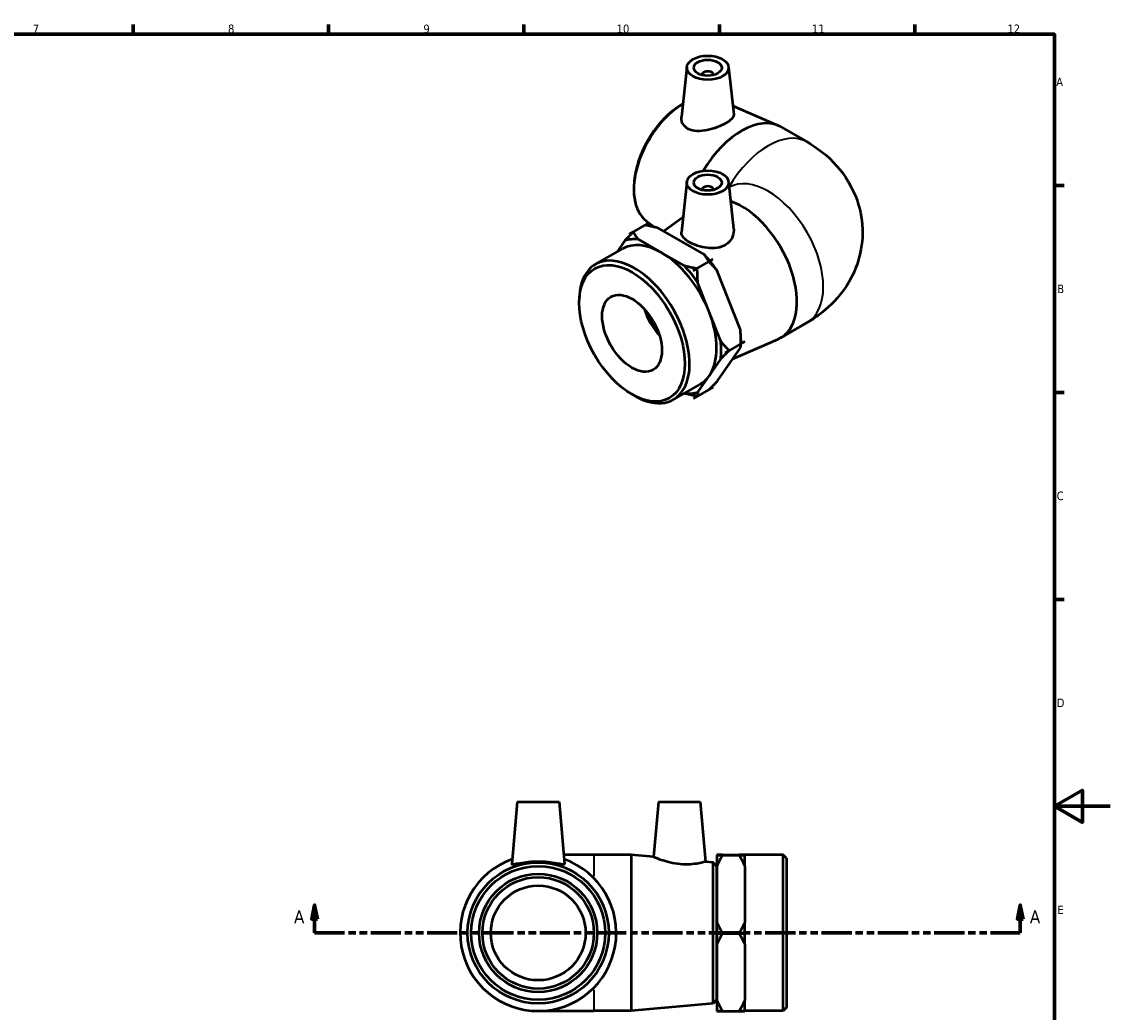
# Model space of a CAD drawing. Header units: millimetres. Extents: x 0 to 901, y -124 to 605.
# Tile 4 of 4: x 451 to 841, y 223 to 578. Entities that reach past the tile are written whole.
import ezdxf

# ---------------------------------------------------------------- set-up
doc = ezdxf.new("R2010")
doc.units = ezdxf.units.MM
doc.linetypes.add('DOUBLE_DASH_CHAIN', pattern=[1.2403, 0.6614, -0.0827, 0.1654, -0.0827, 0.1654, -0.0827])
for name, color, linetype, lineweight in [('Border (ANSI)', 7, 'Continuous', 70), ('Section Line (ANSI)', 7, 'DOUBLE_DASH_CHAIN', 70), ('Visible (ANSI)', 7, 'Continuous', 50), ('Visible Narrow (ANSI)', 7, 'Continuous', 35)]:
    doc.layers.add(name, color=color, linetype=linetype, lineweight=lineweight)
doc.styles.add('Label Text (ANSI)', font='tahoma.ttf')
doc.styles.add('Note Text (ANSI)', font='tahoma.ttf')

# ---------------------------------------------------------------- blocks, each defined once
blk = doc.blocks.new('Borders Default Border')
at = {"layer": 'Border (ANSI)'}
for p, q in [((490.58, 574), (490.58, 577.45)), ((560.67, 574), (560.67, 577.45)), ((630.75, 574), (630.75, 577.45)), ((700.83, 574), (700.83, 577.45)), ((770.92, 574), (770.92, 577.45)), ((821, 519.75), (824.45, 519.75)), ((821, 445.5), (824.45, 445.5)), ((821, 371.25), (824.45, 371.25))]:
    blk.add_line(p, q, dxfattribs=at)
at = {"layer": 'Border (ANSI)', "flags": 128}
for points in [[(20, 20), (20, 574), (821, 574), (821, 20), (20, 20)], [(841, 297), (821, 297), (831, 302.77), (831, 291.23), (821, 297)]]:
    blk.add_lwpolyline(points, dxfattribs=at)
at = {"layer": 'Border (ANSI)', "color": 230, "true_color": 0xff0080, "attachment_point": 7, "style": 'Note Text (ANSI)'}
for s, insert, char_height in [('7', (454.6, 574.4), 3.05), ('8', (524.63, 574.33), 3.05), ('9', (594.7, 574.34), 3.05), ('10', (663.96, 574.34), 3.048), ('11', (734.04, 574.4), 3.048), ('12', (804.13, 574.4), 3.048), ('A', (821.63, 555.35), 3.05), ('B', (821.99, 481.1), 3.05), ('C', (821.8, 406.8), 3.05), ('D', (821.81, 332.6), 3.05), ('E', (822.05, 258.35), 3.05)]:
    blk.add_mtext(s, dxfattribs=dict(at, insert=insert, char_height=char_height))
blk = doc.blocks.new('2dTransSection0')
at = {"layer": 'Section Line (ANSI)', "linetype": 'Continuous'}
for p, q in [((555.68, 261.57), (554.68, 256.57)), ((555.68, 256.57), (555.68, 261.57)), ((556.68, 256.57), (555.68, 261.57)), ((808.72, 261.57), (807.72, 256.57)), ((808.72, 256.57), (808.72, 261.57)), ((809.72, 256.57), (808.72, 261.57)), ((554.68, 256.57), (556.68, 256.57)), ((555.68, 251.57), (555.68, 256.57)), ((807.72, 256.57), (809.72, 256.57)), ((808.72, 251.57), (808.72, 256.57)), ((555.68, 251.57), (566.28, 251.57)), ((798.12, 251.57), (808.72, 251.57))]:
    blk.add_line(p, q, dxfattribs=at)
at = {"layer": 'Section Line (ANSI)', "linetype": 'DOUBLE_DASH_CHAIN', "ltscale": 16.288881}
blk.add_line((555.68, 251.57), (808.72, 251.57), dxfattribs=at)
at = {"layer": 'Section Line (ANSI)', "linetype": 'Continuous', "flags": 128}
for points in [[(556.68, 256.57), (555.68, 261.57), (554.68, 256.57), (556.68, 256.57)], [(809.72, 256.57), (808.72, 261.57), (807.72, 256.57), (809.72, 256.57)]]:
    blk.add_lwpolyline(points, dxfattribs=at)
at = {"layer": 'Section Line (ANSI)'}
for points in [[(556.68, 256.57), (555.68, 261.57), (554.68, 256.57), (556.68, 256.57)], [(809.72, 256.57), (808.72, 261.57), (807.72, 256.57), (809.72, 256.57)]]:
    blk.add_solid(points, dxfattribs=at)
at = {"layer": 'Section Line (ANSI)', "char_height": 4.57, "attachment_point": 7, "style": 'Label Text (ANSI)'}
for insert in [(548.32, 255.07), (812.19, 255.07)]:
    blk.add_mtext('A', dxfattribs=dict(at, insert=insert))

msp = doc.modelspace()

# ---------------------------------------------------------------- linework, layer by layer
at = {"layer": 'Visible (ANSI)'}
for p, q in [((689.183, 562.221), (687.263, 544.313)), ((704.154, 562.221), (705.982, 545.171)), ((694.669, 559.502), (694.669, 559.316)), ((698.669, 559.502), (698.669, 559.316)), ((685.415, 547.475), (686.163, 547.997)), ((705.645, 548.322), (721.914, 541.235)), ((722.851, 540.763), (732.279, 535.334)), ((670.31, 521.244), (670.234, 520.336)), ((689.183, 521.012), (687.25, 502.987)), ((704.154, 521.012), (705.958, 504.193)), ((694.669, 518.294), (694.669, 518.107)), ((698.669, 518.294), (698.669, 518.107)), ((680.806, 503.32), (687.841, 508.494)), ((675.6, 506.29), (668.528, 502.218)), ((674.186, 505.475), (675.6, 506.289)), ((674.615, 507.085), (677.86, 504.699)), ((675.6, 506.289), (675.6, 506.29)), ((695.276, 495.065), (678.785, 504.473)), ((666.949, 499.929), (664.185, 495.926)), ((668.529, 502.217), (668.528, 502.218)), ((668.528, 502.218), (668.528, 502.217)), ((668.529, 502.217), (669.943, 503.032)), ((679.959, 495.697), (671.714, 500.401)), ((656.391, 491.438), (666.079, 497.017)), ((688.205, 490.993), (679.959, 495.697)), ((698.461, 493.248), (691.39, 489.176)), ((698.461, 493.248), (697.046, 492.434)), ((697.047, 492.433), (698.461, 493.247)), ((698.461, 493.247), (698.461, 493.248)), ((698.461, 493.248), (698.461, 493.248)), ((692.804, 489.991), (691.39, 489.176)), ((691.39, 489.175), (692.805, 489.99)), ((691.39, 489.175), (691.39, 489.176)), ((691.39, 489.176), (691.39, 489.176)), ((708.379, 467.888), (700.067, 489.143)), ((697.152, 474.443), (692.996, 485.071)), ((650.565, 477.598), (650.565, 478.575)), ((701.308, 463.816), (697.152, 474.443)), ((722.851, 465.088), (732.279, 470.517)), ((705.677, 457.543), (721.914, 464.616)), ((700.226, 449.647), (708.405, 461.495)), ((709.984, 463.783), (702.913, 459.711)), ((708.57, 464.474), (708.57, 462.969)), ((709.984, 463.783), (708.57, 462.969)), ((708.57, 462.968), (709.984, 463.782)), ((708.57, 462.968), (708.57, 462.915)), ((709.984, 463.782), (709.984, 463.783)), ((709.984, 463.783), (709.984, 463.783)), ((697.244, 451.499), (701.334, 457.423)), ((704.327, 460.526), (702.913, 459.711)), ((702.913, 459.71), (704.327, 460.525)), ((702.913, 459.71), (702.913, 459.711)), ((702.913, 459.711), (702.913, 459.711)), ((693.155, 445.575), (697.244, 451.499)), ((684.337, 442.91), (694.025, 448.488)), ((688.269, 445.173), (688.39, 445.104)), ((698.646, 447.359), (691.575, 443.287)), ((698.646, 447.36), (697.232, 446.545)), ((697.233, 446.546), (698.646, 447.36)), ((698.646, 447.359), (698.646, 447.36)), ((669.443, 444.817), (670.288, 444.327)), ((691.574, 443.288), (692.989, 444.102)), ((691.574, 443.288), (691.575, 443.287)), ((692.989, 444.102), (691.575, 443.288)), ((691.575, 443.287), (691.575, 443.288)), ((628.363, 298.569), (626.41, 276.243)), ((628.363, 298.569), (643.363, 298.569)), ((643.363, 298.569), (645.316, 276.243)), ((678.963, 298.569), (677.236, 278.835)), ((678.963, 298.569), (693.963, 298.569)), ((693.963, 298.569), (695.838, 277.136)), ((655.863, 279.569), (645.025, 279.569)), ((669.196, 279.569), (655.863, 279.569)), ((669.196, 279.569), (669.196, 223.569)), ((677.236, 278.835), (669.196, 279.569)), ((698.668, 276.878), (695.838, 277.136)), ((699.963, 279.644), (701.963, 279.644)), ((699.963, 279.643), (699.963, 279.644)), ((701.898, 279.643), (699.963, 279.643)), ((699.963, 279.623), (699.963, 279.514)), ((699.963, 279.514), (699.963, 279.493)), ((699.963, 279.493), (709.963, 279.493)), ((699.963, 279.493), (699.963, 279.492)), ((699.963, 279.492), (701.963, 279.492)), ((699.963, 279.492), (699.963, 275.581)), ((701.963, 279.644), (707.963, 279.644)), ((707.963, 279.644), (709.963, 279.644)), ((707.963, 279.492), (709.963, 279.492)), ((709.963, 279.643), (708.027, 279.643)), ((709.963, 279.644), (709.963, 279.643)), ((709.963, 279.623), (709.963, 279.568)), ((723.663, 279.569), (709.963, 279.569)), ((709.963, 279.568), (709.963, 279.514)), ((709.963, 279.493), (709.963, 279.514)), ((709.963, 279.493), (709.963, 279.492)), ((709.963, 275.581), (709.963, 279.492)), ((723.663, 223.569), (723.663, 279.569)), ((724.863, 278.369), (723.663, 279.569)), ((724.863, 278.369), (724.863, 224.769)), ((698.668, 226.26), (698.668, 276.878)), ((699.863, 275.569), (698.668, 276.878)), ((699.863, 275.569), (699.863, 227.569)), ((699.963, 275.581), (699.963, 255.329)), ((709.963, 275.581), (709.963, 265.455)), ((699.963, 271.569), (699.863, 271.569)), ((709.963, 265.455), (709.963, 255.329)), ((699.963, 255.329), (699.963, 251.418)), ((709.963, 251.418), (709.963, 255.329)), ((701.963, 251.418), (699.963, 251.418)), ((699.963, 251.418), (709.963, 251.418)), ((699.963, 251.418), (699.963, 251.417)), ((699.963, 251.418), (699.963, 251.418)), ((699.963, 251.417), (699.963, 247.527)), ((699.963, 251.417), (701.963, 251.417)), ((709.963, 251.418), (707.963, 251.418)), ((707.963, 251.417), (709.963, 251.417)), ((709.963, 251.418), (709.963, 251.418)), ((709.963, 251.418), (709.963, 251.417)), ((709.963, 247.527), (709.963, 251.417)), ((699.963, 247.527), (699.963, 227.384)), ((709.963, 247.527), (709.963, 237.456)), ((709.963, 237.456), (709.963, 227.384)), ((699.963, 231.569), (699.863, 231.569)), ((699.863, 227.569), (698.668, 226.26)), ((699.963, 227.384), (699.963, 223.515)), ((709.963, 223.515), (709.963, 227.384)), ((635.863, 223.569), (655.863, 223.569)), ((669.196, 223.569), (655.863, 223.569)), ((698.668, 226.26), (669.196, 223.569)), ((701.963, 223.494), (699.963, 223.494)), ((699.963, 223.494), (699.963, 223.494)), ((699.963, 223.494), (709.963, 223.494)), ((709.963, 223.494), (707.963, 223.494)), ((723.663, 223.569), (709.963, 223.569)), ((709.963, 223.494), (709.963, 223.494)), ((724.863, 224.769), (723.663, 223.569))]:
    msp.add_line(p, q, dxfattribs=at)
for radius in [25.309, 24, 21.2, 20, 17]:
    msp.add_circle((635.863, 251.569), radius, dxfattribs=at)
msp.add_arc((635.863, 251.569), 28, 109.40192, 70.59808, dxfattribs=at)
for centre, major_axis, ratio in [((696.669, 561.955), (-7.5, 0), 0.5758617), ((696.669, 561.955), (-5, 0), 0.5758617), ((696.669, 520.746), (-7.5, 0), 0.5758617), ((696.669, 520.746), (-5, 0), 0.5758617), ((669.516, 466.685), (-13.374, 23.224), 0.5780931), ((669.516, 466.685), (-7.558, 13.125), 0.5780931)]:
    msp.add_ellipse(centre, major_axis=major_axis, ratio=ratio, dxfattribs=at)
for centre, major_axis, ratio, start_param, end_param in [((696.669, 559.502), (-2, 0), 0.5758617, 2.9729035, 6.4518745), ((688.039, 528.5), (-12.63, -21.932), 0.5780931, 3.9401123, 6.2184535), ((687.193, 528.986), (-11.977, -20.798), 0.5780931, 4.0300604, 5.3947176), ((708.878, 516.499), (13.973, 24.264), 0.5780931, 0, 1.5546574), ((696.669, 518.294), (2, 0), 0.5758617, 6.1144961, 9.5934671), ((708.878, 489.352), (13.973, -24.264), 0.5780931, 6.2184535, 8.8436656), ((680.052, 472.752), (-15.136, 26.285), 0.5780931, 5.8990172, 6.1569602), ((680.052, 472.752), (-16.134, 28.018), 0.5780931, 6.0279698, 6.0280076), ((680.052, 472.752), (-13.973, 24.264), 0.5780931, 5.5043899, 6.2831853), ((670.364, 467.174), (13.973, -24.264), 0.5780931, 5.4958534, 10.2121098), ((680.052, 472.752), (-13.973, 24.264), 0.5780931, 4.4571924, 5.5043899), ((687.123, 476.824), (15.136, -26.285), 0.5780931, 1.8574008, 1.96817), ((687.123, 476.824), (15.136, -26.285), 0.5780931, 1.710227, 1.8573604), ((680.052, 472.752), (-15.136, 26.285), 0.5780931, 4.8518196, 5.1097627), ((680.052, 472.752), (16.134, -28.018), 0.5780931, 1.8391796, 1.8392174), ((683.658, 474.829), (-7.558, 13.125), 0.5780931, 1.1997577, 1.9418349), ((683.658, 474.829), (-7.236, 12.565), 0.5780931, 1.2534417, 1.8881509), ((680.052, 472.752), (13.973, -24.264), 0.5780931, 0.2684022, 1.3155997), ((687.123, 476.824), (15.136, -26.285), 0.5780931, 0.7873319, 0.9209725), ((680.052, 472.752), (-15.136, 26.285), 0.5780931, 3.8046221, 4.0625651), ((680.052, 472.752), (16.134, -28.018), 0.5780931, 0.7919821, 0.7920198), ((680.052, 472.752), (13.973, -24.264), 0.5780931, 0, 0.2684022), ((680.052, 472.752), (15.136, -26.285), 0.5780931, 5.8990172, 6.1569602), ((687.123, 476.824), (16.134, -28.018), 0.5780931, 6.0279698, 6.0280076), ((680.052, 472.752), (16.134, -28.018), 0.5780931, 6.0279698, 6.0280076), ((681.466, 473.567), (16.134, -28.018), 0.5780931, 6.0279698, 6.0280076)]:
    msp.add_ellipse(centre, major_axis=major_axis, ratio=ratio, start_param=start_param, end_param=end_param, dxfattribs=at)
for points, knots in [([(689.719, 539.981), (688.934, 540.383), (688.264, 540.98), (687.403, 542.408), (687.212, 543.234), (687.245, 544.11), (687.252, 544.211), (687.263, 544.313)], [0, 0, 0, 0, 0.34593881, 0.34593881, 0.69187763, 0.69187763, 0.73642557, 0.73642557, 0.73642557, 0.73642557]), ([(705.982, 545.171), (705.987, 545.123), (705.99, 545.075), (705.988, 544.589), (705.752, 544.102), (704.783, 543.088), (704.049, 542.557), (702.337, 541.571), (701.258, 541.058), (698.918, 540.167), (697.657, 539.792), (695.278, 539.306), (693.998, 539.167), (691.641, 539.285), (690.564, 539.547), (689.719, 539.981)], [3.4825583, 3.4825583, 3.4825583, 3.4825583, 3.5222846, 3.5222846, 3.8855978, 3.8855978, 4.2489109, 4.2489109, 4.612224, 4.612224, 4.9755371, 4.9755371, 5.3474871, 5.3474871, 5.719437, 5.719437, 5.719437, 5.719437]), ([(732.279, 535.334), (735.958, 533.216), (739.619, 530.477), (745.845, 523.441), (748.488, 519.338), (751.493, 510.749), (752.214, 506.617), (752.112, 498.655), (751.405, 494.859), (748.916, 487.728), (747.081, 484.459), (742.503, 478.301), (739.663, 475.631), (735.288, 472.361), (733.788, 471.387), (732.279, 470.517)], [4.712389, 4.712389, 4.712389, 4.712389, 5.0265482, 5.0265482, 5.2989275, 5.2989275, 5.5051451, 5.5051451, 5.6961313, 5.6961313, 5.9022706, 5.9022706, 6.1543005, 6.1543005, 6.2831853, 6.2831853, 6.2831853, 6.2831853]), ([(705.957, 504.193), (705.978, 503.996), (705.989, 503.798), (705.992, 502.666), (705.75, 501.651), (704.747, 499.833), (703.983, 499.036), (703.082, 498.463)], [4.89819605, 4.89819605, 4.89819605, 4.89819605, 4.97553714, 4.97553714, 5.34748706, 5.34748706, 5.71943698, 5.71943698, 5.71943698, 5.71943698]), ([(703.082, 498.463), (702.243, 497.931), (701.19, 497.536), (698.907, 497.153), (697.677, 497.161), (695.38, 497.43), (694.155, 497.713), (691.896, 498.466), (690.861, 498.933), (689.218, 499.88), (688.5, 500.421), (687.526, 501.53), (687.27, 502.101), (687.235, 502.757), (687.238, 502.871), (687.251, 502.987)], [0, 0, 0, 0, 0.3459388, 0.3459388, 0.6918776, 0.6918776, 1.040535, 1.040535, 1.3891924, 1.3891924, 1.7378498, 1.7378498, 2.0865072, 2.0865072, 2.1578475, 2.1578475, 2.1578475, 2.1578475]), ([(645.312, 276.208), (645.274, 276.11), (645.003, 276.099), (643.997, 276.237), (643.263, 276.38), (641.597, 276.669), (640.55, 276.834), (638.264, 277.07), (637.025, 277.136), (634.701, 277.136), (633.462, 277.07), (631.176, 276.834), (630.128, 276.669), (628.463, 276.38), (627.728, 276.237), (626.722, 276.099), (626.452, 276.11), (626.41, 276.219), (626.409, 276.231), (626.41, 276.244)], [0, 0, 0, 0, 0.3459388, 0.3459388, 0.6918776, 0.6918776, 1.040535, 1.040535, 1.3891924, 1.3891924, 1.7378498, 1.7378498, 2.0865072, 2.0865072, 2.432446, 2.432446, 2.7783848, 2.7783848, 2.8162922, 2.8162922, 2.8162922, 2.8162922]), ([(695.838, 277.136), (695.838, 277.136), (695.614, 277.07), (694.705, 276.834), (694.02, 276.669), (692.437, 276.38), (691.432, 276.237), (689.209, 276.099), (687.991, 276.11), (685.608, 276.313), (684.306, 276.53), (681.93, 277.093), (680.853, 277.433), (679.174, 278.024), (678.449, 278.317), (677.48, 278.724), (677.236, 278.835), (677.236, 278.835)], [1.3891924, 1.3891924, 1.3891924, 1.3891924, 1.7378498, 1.7378498, 2.0865072, 2.0865072, 2.432446, 2.432446, 2.7783848, 2.7783848, 3.1503347, 3.1503347, 3.5222846, 3.5222846, 3.8855978, 3.8855978, 4.2489109, 4.2489109, 4.2489109, 4.2489109])]:
    msp.add_open_spline(points, degree=3, knots=knots, dxfattribs=at)
for points, weights in [([(678.785, 504.473), (676.651, 505.011), (674.186, 505.475)], [1, 1.00259300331, 1]), ([(666.949, 499.929), (668.306, 501.378), (669.942, 503.031)], [1, 1.00259235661, 1.00000129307]), ([(669.943, 503.032), (670.765, 501.621), (671.714, 500.401)], [1, 1.00259300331, 1]), ([(697.046, 492.434), (696.225, 493.844), (695.276, 495.065)], [1, 1.00259300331, 1]), ([(700.067, 489.143), (698.697, 490.788), (697.047, 492.433)], [1, 1.00259300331, 1]), ([(688.205, 490.993), (690.339, 490.455), (692.804, 489.991)], [1, 1.00259300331, 1]), ([(692.805, 489.99), (692.811, 487.399), (692.996, 485.071)], [1, 1.00259300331, 1]), ([(708.57, 462.969), (708.563, 465.56), (708.379, 467.888)], [1, 1.00259300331, 1]), ([(701.308, 463.816), (702.678, 462.17), (704.327, 460.526)], [1, 1.00259300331, 1]), ([(708.405, 461.495), (708.577, 462.261), (708.57, 462.968)], [1, 1.00259300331, 1]), ([(704.327, 460.525), (702.691, 458.871), (701.334, 457.423)], [1, 1.00259300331, 1]), ([(697.232, 446.545), (698.869, 448.199), (700.226, 449.647)], [1, 1.00259300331, 1]), ([(692.989, 444.102), (690.524, 444.566), (688.39, 445.104)], [1, 1.00259300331, 1]), ([(693.155, 445.575), (692.983, 444.809), (692.989, 444.102)], [1, 1.00259300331, 1]), ([(701.963, 279.644), (700.801, 279.633), (699.963, 279.623)], [1, 1.00259300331, 1]), ([(699.963, 279.514), (700.801, 279.504), (701.963, 279.493)], [1, 1.00259300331, 1]), ([(701.963, 279.492), (700.801, 277.474), (699.963, 275.581)], [1, 1.00259300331, 1]), ([(709.963, 279.623), (709.125, 279.633), (707.963, 279.644)], [1, 1.00259300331, 1]), ([(707.963, 279.493), (709.125, 279.504), (709.963, 279.514)], [1, 1.00259300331, 1]), ([(709.963, 275.581), (709.125, 277.474), (707.963, 279.492)], [1, 1.00259300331, 1]), ([(699.963, 255.329), (700.801, 253.436), (701.963, 251.418)], [1, 1.00259300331, 1]), ([(707.963, 251.418), (709.125, 253.436), (709.963, 255.329)], [1, 1.00259300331, 1]), ([(701.963, 251.417), (700.801, 249.41), (699.963, 247.527)], [1, 1.00259300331, 1]), ([(709.963, 247.527), (709.125, 249.41), (707.963, 251.417)], [1, 1.00259300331, 1]), ([(699.963, 227.384), (700.801, 225.501), (701.963, 223.494)], [1, 1.00259300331, 1]), ([(707.963, 223.494), (709.125, 225.501), (709.963, 227.384)], [1, 1.00259300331, 1]), ([(701.898, 223.494), (700.778, 223.505), (699.963, 223.515)], [1.00014045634, 1.00252076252, 1]), ([(709.963, 223.515), (709.148, 223.505), (708.027, 223.494)], [1, 1.00252076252, 1.00014045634])]:
    msp.add_rational_spline(points, weights, degree=2, dxfattribs=at)
msp.add_open_spline([(645.316, 276.244), (645.317, 276.231), (645.316, 276.219), (645.312, 276.208)], degree=3, dxfattribs=at)
at = {"layer": 'Visible Narrow (ANSI)'}
for p, q in [((655.863, 279.547), (655.863, 271.945)), ((655.863, 231.193), (655.863, 223.591))]:
    msp.add_line(p, q, dxfattribs=at)
for centre, major_axis, start_param, end_param in [((718.306, 511.07), (13.973, 24.264), 0, 1.5662609), ((718.306, 494.782), (-13.973, 24.264), 3.1415927, 6.281038)]:
    msp.add_ellipse(centre, major_axis=major_axis, ratio=0.5780931, start_param=start_param, end_param=end_param, dxfattribs=at)

# ---------------------------------------------------------------- block references
msp.add_blockref('Borders Default Border', (0, 0))
at = {"layer": 'Section Line (ANSI)'}
msp.add_blockref('2dTransSection0', (0, 0), dxfattribs=at)

doc.saveas('drawing.dxf')
